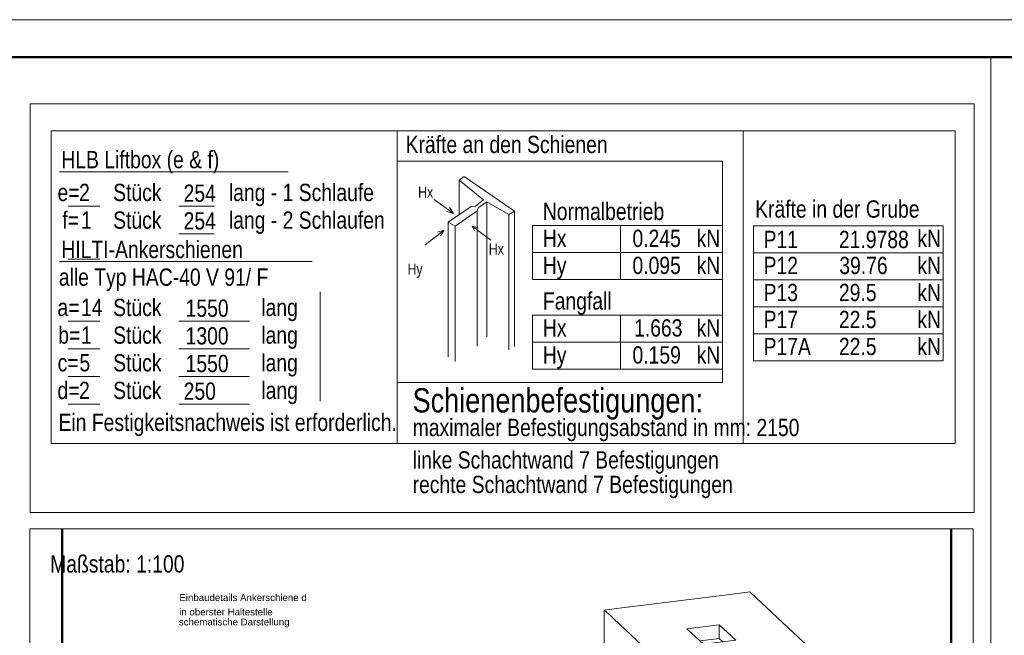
# Model space of a CAD drawing. Extents: x 294 to 994, y 7 to 427.
# Tile 29 of 33: x 665 to 807, y 338 to 427. Entities that reach past the tile are written whole.
import ezdxf

# ---------------------------------------------------------------- set-up
doc = ezdxf.new("R2010")
doc.units = 0
doc.linetypes.add('AUSGEZOGEN', pattern=[0])
doc.layers.get('0').update_dxf_attribs({"lineweight": 5})
doc.layers.add('_3d_View_', color=7, linetype='Continuous')
for name, color, linetype, lineweight in [('G-ANNO-TTLB', 7, 'Continuous', 13), ('iwb_Kopf', 7, 'Continuous', 35), ('iwb_Rahmen', 7, 'Continuous', 50)]:
    doc.layers.add(name, color=color, linetype=linetype, lineweight=lineweight)
doc.layers.add('X_Geometrie', color=3, linetype='Continuous', lineweight=50, true_color=0x00ff00, plot=False)
doc.styles.add('Arial', font='arial.ttf')
doc.styles.get("Standard").update_dxf_attribs({"font": 'arial.ttf'})

# ---------------------------------------------------------------- blocks, each defined once
blk = doc.blocks.new('Polygon-A05LE1RZBH', base_point=(670.8, 179.83))
at = {"color": 0, "linetype": 'ByBlock', "lineweight": -2, "ltscale": 0.5}
for p, q in [((670.8, 179.83), (670.8, 353.16)), ((799.3, 353.16), (799.3, 179.83))]:
    blk.add_line(p, q, dxfattribs=at)
blk = doc.blocks.new('Einzeiliger Text-A05LE1SZBH', base_point=(687.75, 342.73))
at = {"color": 0, "lineweight": -2, "insert": (687.75, 343.73), "char_height": 1, "attachment_point": 1}
blk.add_mtext('{\\fArial Unicode MS;Einbaudetails Ankerschiene d}', dxfattribs=at)
blk = doc.blocks.new('Einzeiliger Text-A05LE1T1BH', base_point=(687.68, 339.2))
at = {"color": 0, "lineweight": -2, "insert": (687.68, 340.2), "char_height": 1, "attachment_point": 1}
blk.add_mtext('{\\fArial Unicode MS;schematische Darstellung}', dxfattribs=at)
blk = doc.blocks.new('Einzeiliger Text-A05LE1T3BH', base_point=(687.73, 340.65))
at = {"color": 0, "lineweight": -2, "insert": (687.73, 341.65), "char_height": 1, "attachment_point": 1}
blk.add_mtext('{\\fArial Unicode MS;in oberster Haltestelle}', dxfattribs=at)
blk = doc.blocks.new('Blockreferenz-A05LE1TFBH', base_point=(749.17, 185.94))
at = {"color": 0, "linetype": 'ByBlock', "lineweight": -2, "ltscale": 0.13}
for p, q in [((767.72, 343.74), (751.68, 341.74)), ((770.22, 344.05), (767.72, 343.74)), ((771.13, 343.19), (770.22, 344.05)), ((777.97, 336.76), (771.13, 343.19)), ((751.68, 341.74), (749.17, 341.43)), ((749.17, 341.43), (750.09, 340.57)), ((750.09, 340.57), (749.17, 341.43)), ((749.17, 341.43), (749.17, 337.92)), ((750.09, 340.57), (750.59, 340.09)), ((750.59, 340.09), (750.09, 340.57)), ((750.59, 340.09), (756.25, 334.78)), ((756.25, 334.78), (750.59, 340.09)), ((761.11, 338.72), (765.78, 339.3)), ((765.78, 339.3), (761.11, 338.72)), ((763.5, 336.48), (761.11, 338.72)), ((765.78, 337.29), (765.78, 339.3)), ((765.78, 339.3), (768.16, 337.06)), ((768.16, 337.06), (765.78, 339.3)), ((749.17, 337.92), (749.17, 301.84)), ((763, 336.95), (765.78, 337.29)), ((765.78, 337.29), (766.28, 336.82)), ((768.16, 337.06), (763.5, 336.48)), ((776.38, 335.59), (778.89, 335.91)), ((778.89, 335.91), (776.38, 335.59)), ((778.89, 335.91), (777.97, 336.76)), ((778.89, 332.4), (778.89, 335.91)), ((756.25, 334.78), (756.93, 334.14)), ((756.93, 334.14), (756.25, 334.78)), ((765.36, 334.22), (774.38, 335.34)), ((774.38, 335.34), (765.36, 334.22)), ((774.38, 335.34), (774.93, 335.41)), ((774.93, 335.41), (774.38, 335.34)), ((774.93, 335.41), (775.83, 335.53)), ((775.83, 335.53), (774.93, 335.41)), ((775.83, 335.53), (776.38, 335.59)), ((776.38, 335.59), (775.83, 335.53)), ((756.93, 334.14), (757.84, 333.29)), ((757.84, 333.29), (756.93, 334.14)), ((757.84, 333.29), (760.34, 333.6)), ((760.34, 333.6), (757.84, 333.29)), ((757.84, 333.29), (757.84, 329.78)), ((757.84, 329.78), (757.84, 333.29)), ((760.34, 333.6), (765.36, 334.22)), ((765.36, 334.22), (760.34, 333.6)), ((778.89, 296.31), (778.89, 332.4)), ((757.84, 329.78), (757.84, 293.69)), ((757.84, 293.69), (757.84, 329.78)), ((765.36, 317.18), (774.38, 318.3)), ((773.46, 317.46), (773.46, 307.85)), ((774.38, 318.3), (774.38, 295.75)), ((774.38, 295.75), (774.38, 318.3)), ((765.36, 294.63), (765.36, 317.18)), ((762.82, 307.61), (763.72, 307.72)), ((762.82, 305.15), (762.82, 307.61)), ((763.45, 305.67), (763.45, 307.69)), ((763.72, 307.72), (763.72, 305.27)), ((763.72, 305.27), (763.72, 307.72)), ((773.46, 307.85), (773.46, 307.55)), ((773.46, 307.55), (773.46, 303.28)), ((762.82, 305.68), (762.83, 305.65)), ((762.83, 305.65), (762.82, 305.68)), ((762.83, 305.65), (762.82, 305.67)), ((762.82, 305.62), (762.85, 305.6)), ((762.83, 305.54), (762.82, 305.55)), ((762.83, 305.54), (762.82, 305.51)), ((762.82, 305.51), (762.83, 305.54)), ((763.45, 305.52), (762.82, 305.44)), ((762.82, 305.15), (763.72, 305.27)), ((763.72, 305.27), (762.82, 305.15)), ((762.83, 305.65), (762.85, 305.6)), ((762.85, 305.6), (762.83, 305.65)), ((762.83, 305.54), (762.85, 305.6)), ((762.85, 305.6), (762.83, 305.54)), ((763.45, 305.52), (763.45, 305.67)), ((763.72, 305.27), (763.45, 305.52)), ((773.46, 303.28), (773.46, 296.61)), ((749.17, 293.49), (749.17, 259.24)), ((778.89, 253.71), (778.89, 291.37)), ((757.84, 288.75), (757.84, 251.09)), ((757.84, 251.09), (757.84, 288.75)), ((765.36, 274.58), (774.38, 275.71)), ((773.46, 274.86), (773.46, 265.25)), ((774.38, 275.71), (774.38, 253.15)), ((774.38, 253.15), (774.38, 275.71)), ((765.36, 252.03), (765.36, 274.58)), ((762.82, 265.01), (763.72, 265.12)), ((762.82, 262.55), (762.82, 265.01)), ((763.45, 263.07), (763.45, 265.09)), ((763.72, 265.12), (763.72, 262.67)), ((763.72, 262.67), (763.72, 265.12)), ((773.46, 265.25), (773.46, 264.95)), ((773.46, 264.95), (773.46, 260.68)), ((762.82, 263.08), (762.83, 263.05)), ((762.83, 263.05), (762.82, 263.08)), ((762.83, 263.05), (762.82, 263.07)), ((762.82, 263.02), (762.85, 263)), ((762.83, 262.94), (762.82, 262.95)), ((762.83, 262.94), (762.82, 262.91)), ((762.82, 262.91), (762.83, 262.94)), ((763.45, 262.92), (762.82, 262.85)), ((762.82, 262.55), (763.72, 262.67)), ((763.72, 262.67), (762.82, 262.55)), ((762.83, 263.05), (762.85, 263)), ((762.85, 263), (762.83, 263.05)), ((762.83, 262.94), (762.85, 263)), ((762.85, 263), (762.83, 262.94)), ((763.45, 262.92), (763.45, 263.07)), ((763.72, 262.67), (763.45, 262.92)), ((773.46, 260.68), (773.46, 254.01)), ((773.42, 255.69), (773.46, 255.64)), ((749.17, 250.9), (749.17, 211.12)), ((778.89, 205.6), (778.89, 248.77)), ((757.84, 246.15), (757.84, 202.98)), ((757.84, 202.98), (757.84, 246.15)), ((765.36, 226.47), (774.38, 227.59)), ((765.36, 203.92), (765.36, 226.47)), ((773.46, 226.75), (773.46, 217.14)), ((774.38, 227.59), (774.38, 205.04)), ((774.38, 205.04), (774.38, 227.59)), ((762.82, 216.9), (763.72, 217.01)), ((762.82, 214.44), (762.82, 216.9)), ((763.45, 214.96), (763.45, 216.98)), ((763.72, 217.01), (763.72, 214.55)), ((763.72, 214.55), (763.72, 217.01)), ((773.46, 217.14), (773.46, 216.84)), ((773.46, 216.84), (773.46, 212.56)), ((762.82, 214.96), (762.83, 214.94)), ((762.83, 214.94), (762.82, 214.96)), ((762.83, 214.94), (762.82, 214.96)), ((762.82, 214.91), (762.85, 214.89)), ((762.83, 214.94), (762.85, 214.89)), ((762.85, 214.89), (762.83, 214.94)), ((763.45, 214.81), (763.45, 214.96)), ((762.83, 214.83), (762.82, 214.84)), ((762.83, 214.83), (762.82, 214.8)), ((762.82, 214.8), (762.83, 214.83)), ((762.82, 214.44), (763.72, 214.55)), ((763.72, 214.55), (762.82, 214.44)), ((762.85, 214.89), (762.83, 214.83)), ((762.83, 214.83), (762.85, 214.89)), ((763.72, 214.55), (763.45, 214.81)), ((773.46, 212.56), (773.46, 205.9)), ((773.42, 207.57), (773.46, 207.53)), ((749.17, 202.78), (749.17, 197.59)), ((778.89, 192.07), (778.89, 200.65)), ((757.84, 198.03), (757.84, 189.45)), ((757.84, 189.45), (757.84, 198.03)), ((749.17, 197.59), (749.17, 194.08)), ((749.17, 194.08), (750.09, 193.23)), ((750.09, 193.23), (750.59, 192.75)), ((750.59, 192.75), (756.25, 187.44)), ((778.89, 188.56), (778.89, 192.07)), ((757.84, 189.45), (757.84, 185.94)), ((757.84, 185.94), (757.84, 189.45)), ((765.36, 186.88), (774.38, 188)), ((774.38, 188), (774.93, 188.07)), ((774.93, 188.07), (775.83, 188.18)), ((775.83, 188.18), (776.38, 188.25)), ((776.38, 188.25), (778.89, 188.56)), ((756.25, 187.44), (757.84, 185.94)), ((760.34, 186.25), (765.36, 186.88)), ((757.84, 185.94), (760.34, 186.25))]:
    blk.add_line(p, q, dxfattribs=at)
blk = doc.blocks.new('3D-Ansicht-Rahmen-A05LE1UVBH', base_point=(666.15, 179.83))
at = {"color": 0, "linetype": 'ByBlock', "lineweight": -2, "ltscale": 0.13}
for p, q in [((666.15, 179.83), (666.15, 353.16)), ((666.15, 353.16), (802.49, 353.16)), ((802.49, 353.16), (802.49, 179.83)), ((802.49, 179.83), (666.15, 179.83))]:
    blk.add_line(p, q, dxfattribs=at)
blk = doc.blocks.new('Einzeiliger Text-A05LE257BH', base_point=(794.42, 378.29))
at = {"color": 0, "lineweight": -2, "insert": (794.42, 380.79), "char_height": 2.5, "attachment_point": 1}
blk.add_mtext('{\\W0.8;\\fArial;kN}', dxfattribs=at)
blk = doc.blocks.new('Einzeiliger Text-A05LE259BH', base_point=(670.69, 392.32))
at = {"color": 0, "lineweight": -2, "insert": (670.69, 394.82), "char_height": 2.5, "attachment_point": 1}
blk.add_mtext('{\\W0.8;\\fArial;HILTI-Ankerschienen}', dxfattribs=at)
blk = doc.blocks.new('Einzeiliger Text-A05LE25BBH', base_point=(670.33, 388.32))
at = {"color": 0, "lineweight": -2, "insert": (670.33, 390.82), "char_height": 2.5, "attachment_point": 1}
blk.add_mtext('{\\W0.8;\\fArial;alle Typ HAC-40 V 91/ F}', dxfattribs=at)
blk = doc.blocks.new('Einzeiliger Text-A05LE25DBH', base_point=(678.18, 375.94))
at = {"color": 0, "lineweight": -2, "insert": (678.18, 378.44), "char_height": 2.5, "attachment_point": 1}
blk.add_mtext('{\\W0.8;\\fArial;Stück}', dxfattribs=at)
blk = doc.blocks.new('Einzeiliger Text-A05LE25FBH', base_point=(699.6, 371.94))
at = {"color": 0, "lineweight": -2, "insert": (699.6, 374.44), "char_height": 2.5, "attachment_point": 1}
blk.add_mtext('{\\W0.8;\\fArial;lang}', dxfattribs=at)
blk = doc.blocks.new('Einzeiliger Text-A05LE25HBH', base_point=(699.59, 375.94))
at = {"color": 0, "lineweight": -2, "insert": (699.59, 378.44), "char_height": 2.5, "attachment_point": 1}
blk.add_mtext('{\\W0.8;\\fArial;lang}', dxfattribs=at)
blk = doc.blocks.new('Einzeiliger Text-A05LE25JBH', base_point=(732.47, 392.83))
at = {"color": 0, "lineweight": -2, "insert": (732.47, 394.43), "char_height": 1.6, "attachment_point": 1}
blk.add_mtext('{\\W0.8;\\fArial;Hx}', dxfattribs=at)
blk = doc.blocks.new('Einzeiliger Text-A05LE25LBH', base_point=(720.72, 389.94))
at = {"color": 0, "lineweight": -2, "insert": (720.72, 391.54), "char_height": 1.6, "attachment_point": 1}
blk.add_mtext('{\\W0.8;\\fArial;Hy}', dxfattribs=at)
blk = doc.blocks.new('Einzeiliger Text-A05LE25NBH', base_point=(740.29, 390.02))
at = {"color": 0, "lineweight": -2, "insert": (740.29, 392.52), "char_height": 2.5, "attachment_point": 1}
blk.add_mtext('{\\W0.8;\\fArial;Hy}', dxfattribs=at)
blk = doc.blocks.new('Einzeiliger Text-A05LE25PBH', base_point=(740.29, 393.93))
at = {"color": 0, "lineweight": -2, "insert": (740.29, 396.43), "char_height": 2.5, "attachment_point": 1}
blk.add_mtext('{\\W0.8;\\fArial;Hx}', dxfattribs=at)
blk = doc.blocks.new('Polylinie-A05LE25RBH', base_point=(728.21, 399.79))
at = {"color": 0, "lineweight": -2}
for p, q in [((728.21, 403.58), (728.91, 404.1)), ((731.7, 400.73), (728.21, 403.58)), ((730.55, 399.85), (731.7, 400.73)), ((729.9, 399.79), (730.55, 399.85))]:
    blk.add_line(p, q, dxfattribs=at)
blk = doc.blocks.new('Einzeiliger Text-A05LE25TBH', base_point=(753.24, 390.02))
at = {"color": 0, "lineweight": -2, "insert": (753.24, 392.52), "char_height": 2.5, "attachment_point": 1}
blk.add_mtext('{\\W0.8;\\fArial;0.095}', dxfattribs=at)
blk = doc.blocks.new('Einzeiliger Text-A05LE25VBH', base_point=(772.19, 382.2))
at = {"color": 0, "lineweight": -2, "insert": (772.19, 384.7), "char_height": 2.5, "attachment_point": 1}
blk.add_mtext('{\\W0.8;\\fArial;P17}', dxfattribs=at)
blk = doc.blocks.new('Einzeiliger Text-A05LE25XBH', base_point=(770.97, 398.17))
at = {"color": 0, "lineweight": -2, "insert": (770.97, 400.67), "char_height": 2.5, "attachment_point": 1}
blk.add_mtext('{\\W0.8;\\fArial;Kräfte in der Grube}', dxfattribs=at)
blk = doc.blocks.new('Einzeiliger Text-A05LE25ZBH', base_point=(753.47, 380.98))
at = {"color": 0, "lineweight": -2, "insert": (753.47, 383.48), "char_height": 2.5, "attachment_point": 1}
blk.add_mtext('{\\W0.8;\\fArial;1.663}', dxfattribs=at)
blk = doc.blocks.new('Einzeiliger Text-A05LE261BH', base_point=(772.19, 386.1))
at = {"color": 0, "lineweight": -2, "insert": (772.19, 388.6), "char_height": 2.5, "attachment_point": 1}
blk.add_mtext('{\\W0.8;\\fArial;P13}', dxfattribs=at)
blk = doc.blocks.new('Einzeiliger Text-A05LE263BH', base_point=(762.51, 380.98))
at = {"color": 0, "lineweight": -2, "insert": (762.51, 383.48), "char_height": 2.5, "attachment_point": 1}
blk.add_mtext('{\\W0.8;\\fArial;kN}', dxfattribs=at)
blk = doc.blocks.new('Einzeiliger Text-A05LE265BH', base_point=(794.42, 386.1))
at = {"color": 0, "lineweight": -2, "insert": (794.42, 388.6), "char_height": 2.5, "attachment_point": 1}
blk.add_mtext('{\\W0.8;\\fArial;kN}', dxfattribs=at)
blk = doc.blocks.new('Einzeiliger Text-A05LE267BH', base_point=(673.53, 379.94))
at = {"color": 0, "lineweight": -2, "insert": (673.53, 382.44), "char_height": 2.5, "attachment_point": 1}
blk.add_mtext('{\\W0.8;\\fArial;1}', dxfattribs=at)
blk = doc.blocks.new('Einzeiliger Text-A05LE269BH', base_point=(762.51, 393.93))
at = {"color": 0, "lineweight": -2, "insert": (762.51, 396.43), "char_height": 2.5, "attachment_point": 1}
blk.add_mtext('{\\W0.8;\\fArial;kN}', dxfattribs=at)
blk = doc.blocks.new('Einzeiliger Text-A05LE26BBH', base_point=(794.42, 390.01))
at = {"color": 0, "lineweight": -2, "insert": (794.42, 392.51), "char_height": 2.5, "attachment_point": 1}
blk.add_mtext('{\\W0.8;\\fArial;kN}', dxfattribs=at)
blk = doc.blocks.new('Einzeiliger Text-A05LE26DBH', base_point=(678.18, 379.94))
at = {"color": 0, "lineweight": -2, "insert": (678.18, 382.44), "char_height": 2.5, "attachment_point": 1}
blk.add_mtext('{\\W0.8;\\fArial;Stück}', dxfattribs=at)
blk = doc.blocks.new('Einzeiliger Text-A05LE26FBH', base_point=(783.08, 393.77))
at = {"color": 0, "lineweight": -2, "insert": (783.08, 396.27), "char_height": 2.5, "attachment_point": 1}
blk.add_mtext('{\\W0.8;\\fArial;21.9788}', dxfattribs=at)
blk = doc.blocks.new('Einzeiliger Text-A05LE26HBH', base_point=(722.25, 401.05))
at = {"color": 0, "lineweight": -2, "insert": (722.25, 402.65), "char_height": 1.6, "attachment_point": 1}
blk.add_mtext('{\\W0.8;\\fArial;Hx}', dxfattribs=at)
blk = doc.blocks.new('Einzeiliger Text-A05LE26JBH', base_point=(740.29, 384.88))
at = {"color": 0, "lineweight": -2, "insert": (740.29, 387.38), "char_height": 2.5, "attachment_point": 1}
blk.add_mtext('{\\W0.8;\\fArial;Fangfall}', dxfattribs=at)
blk = doc.blocks.new('Einzeiliger Text-A05LE26LBH', base_point=(762.51, 377.07))
at = {"color": 0, "lineweight": -2, "insert": (762.51, 379.57), "char_height": 2.5, "attachment_point": 1}
blk.add_mtext('{\\W0.8;\\fArial;kN}', dxfattribs=at)
blk = doc.blocks.new('Einzeiliger Text-A05LE26NBH', base_point=(699.59, 379.94))
at = {"color": 0, "lineweight": -2, "insert": (699.59, 382.44), "char_height": 2.5, "attachment_point": 1}
blk.add_mtext('{\\W0.8;\\fArial;lang}', dxfattribs=at)
blk = doc.blocks.new('Einzeiliger Text-A05LE26PBH', base_point=(783.08, 386.1))
at = {"color": 0, "lineweight": -2, "insert": (783.08, 388.6), "char_height": 2.5, "attachment_point": 1}
blk.add_mtext('{\\W0.8;\\fArial;29.5}', dxfattribs=at)
blk = doc.blocks.new('Einzeiliger Text-A05LE26RBH', base_point=(673.25, 371.94))
at = {"color": 0, "lineweight": -2, "insert": (673.25, 374.44), "char_height": 2.5, "attachment_point": 1}
blk.add_mtext('{\\W0.8;\\fArial;2}', dxfattribs=at)
blk = doc.blocks.new('Einzeiliger Text-A05LE26TBH', base_point=(670.28, 367.32))
at = {"color": 0, "lineweight": -2, "insert": (670.28, 369.82), "char_height": 2.5, "attachment_point": 1}
blk.add_mtext('{\\W0.8;\\fArial;Ein Festigkeitsnachweis ist erforderlich.}', dxfattribs=at)
blk = doc.blocks.new('Einzeiliger Text-A05LE26VBH', base_point=(688.37, 371.83))
at = {"color": 0, "lineweight": -2, "insert": (688.37, 374.33), "char_height": 2.5, "attachment_point": 1}
blk.add_mtext('{\\W0.8;\\fArial;250}', dxfattribs=at)
blk = doc.blocks.new('Einzeiliger Text-A05LE26XBH', base_point=(783.08, 382.2))
at = {"color": 0, "lineweight": -2, "insert": (783.08, 384.7), "char_height": 2.5, "attachment_point": 1}
blk.add_mtext('{\\W0.8;\\fArial;22.5}', dxfattribs=at)
blk = doc.blocks.new('Einzeiliger Text-A05LE26ZBH', base_point=(772.19, 378.29))
at = {"color": 0, "lineweight": -2, "insert": (772.19, 380.79), "char_height": 2.5, "attachment_point": 1}
blk.add_mtext('{\\W0.8;\\fArial;P17A}', dxfattribs=at)
blk = doc.blocks.new('Einzeiliger Text-A05LE271BH', base_point=(772.19, 393.77))
at = {"color": 0, "lineweight": -2, "insert": (772.19, 396.27), "char_height": 2.5, "attachment_point": 1}
blk.add_mtext('{\\W0.8;\\fArial;P11}', dxfattribs=at)
blk = doc.blocks.new('Einzeiliger Text-A05LE273BH', base_point=(670.15, 375.94))
at = {"color": 0, "lineweight": -2, "insert": (670.15, 378.44), "char_height": 2.5, "attachment_point": 1}
blk.add_mtext('{\\W0.8;\\fArial;c=}', dxfattribs=at)
blk = doc.blocks.new('Einzeiliger Text-A05LE275BH', base_point=(783.08, 378.29))
at = {"color": 0, "lineweight": -2, "insert": (783.08, 380.79), "char_height": 2.5, "attachment_point": 1}
blk.add_mtext('{\\W0.8;\\fArial;22.5}', dxfattribs=at)
blk = doc.blocks.new('Einzeiliger Text-A05LE277BH', base_point=(688.65, 383.83))
at = {"color": 0, "lineweight": -2, "insert": (688.65, 386.33), "char_height": 2.5, "attachment_point": 1}
blk.add_mtext('{\\W0.8;\\fArial;1550}', dxfattribs=at)
blk = doc.blocks.new('Einzeiliger Text-A05LE279BH', base_point=(688.65, 375.83))
at = {"color": 0, "lineweight": -2, "insert": (688.65, 378.33), "char_height": 2.5, "attachment_point": 1}
blk.add_mtext('{\\W0.8;\\fArial;1550}', dxfattribs=at)
blk = doc.blocks.new('Einzeiliger Text-A05LE27BBH', base_point=(670.13, 383.94))
at = {"color": 0, "lineweight": -2, "insert": (670.13, 386.44), "char_height": 2.5, "attachment_point": 1}
blk.add_mtext('{\\W0.8;\\fArial;a=}', dxfattribs=at)
blk = doc.blocks.new('Einzeiliger Text-A05LE27DBH', base_point=(720.45, 407.51))
at = {"color": 0, "lineweight": -2, "insert": (720.45, 410.01), "char_height": 2.5, "attachment_point": 1}
blk.add_mtext('{\\W0.8;\\fArial;Kräfte an den Schienen}', dxfattribs=at)
blk = doc.blocks.new('Einzeiliger Text-A05LE27FBH', base_point=(673.3, 375.94))
at = {"color": 0, "lineweight": -2, "insert": (673.3, 378.44), "char_height": 2.5, "attachment_point": 1}
blk.add_mtext('{\\W0.8;\\fArial;5}', dxfattribs=at)
blk = doc.blocks.new('Einzeiliger Text-A05LE27HBH', base_point=(673.53, 383.94))
at = {"color": 0, "lineweight": -2, "insert": (673.53, 386.44), "char_height": 2.5, "attachment_point": 1}
blk.add_mtext('{\\W0.8;\\fArial;14}', dxfattribs=at)
blk = doc.blocks.new('Einzeiliger Text-A05LE27JBH', base_point=(699.59, 383.94))
at = {"color": 0, "lineweight": -2, "insert": (699.59, 386.44), "char_height": 2.5, "attachment_point": 1}
blk.add_mtext('{\\W0.8;\\fArial;lang}', dxfattribs=at)
blk = doc.blocks.new('Einzeiliger Text-A05LE27LBH', base_point=(670.24, 379.94))
at = {"color": 0, "lineweight": -2, "insert": (670.24, 382.44), "char_height": 2.5, "attachment_point": 1}
blk.add_mtext('{\\W0.8;\\fArial;b=}', dxfattribs=at)
blk = doc.blocks.new('Einzeiliger Text-A05LE27NBH', base_point=(794.42, 393.92))
at = {"color": 0, "lineweight": -2, "insert": (794.42, 396.42), "char_height": 2.5, "attachment_point": 1}
blk.add_mtext('{\\W0.8;\\fArial;kN}', dxfattribs=at)
blk = doc.blocks.new('Einzeiliger Text-A05LE27PBH', base_point=(678.18, 383.94))
at = {"color": 0, "lineweight": -2, "insert": (678.18, 386.44), "char_height": 2.5, "attachment_point": 1}
blk.add_mtext('{\\W0.8;\\fArial;Stück}', dxfattribs=at)
blk = doc.blocks.new('Einzeiliger Text-A05LE27RBH', base_point=(753.24, 377.07))
at = {"color": 0, "lineweight": -2, "insert": (753.24, 379.57), "char_height": 2.5, "attachment_point": 1}
blk.add_mtext('{\\W0.8;\\fArial;0.159}', dxfattribs=at)
blk = doc.blocks.new('Einzeiliger Text-A05LE27TBH', base_point=(670.69, 405.32))
at = {"color": 0, "lineweight": -2, "insert": (670.69, 407.82), "char_height": 2.5, "attachment_point": 1}
blk.add_mtext('{\\W0.8;\\fArial;HLB Liftbox (e & f)}', dxfattribs=at)
blk = doc.blocks.new('Einzeiliger Text-A05LE27VBH', base_point=(740.28, 397.83))
at = {"color": 0, "lineweight": -2, "insert": (740.28, 400.33), "char_height": 2.5, "attachment_point": 1}
blk.add_mtext('{\\W0.8;\\fArial;Normalbetrieb}', dxfattribs=at)
blk = doc.blocks.new('Einzeiliger Text-A05LE27XBH', base_point=(772.19, 390.01))
at = {"color": 0, "lineweight": -2, "insert": (772.19, 392.51), "char_height": 2.5, "attachment_point": 1}
blk.add_mtext('{\\W0.8;\\fArial;P12}', dxfattribs=at)
blk = doc.blocks.new('Einzeiliger Text-A05LE27ZBH', base_point=(794.42, 382.2))
at = {"color": 0, "lineweight": -2, "insert": (794.42, 384.7), "char_height": 2.5, "attachment_point": 1}
blk.add_mtext('{\\W0.8;\\fArial;kN}', dxfattribs=at)
blk = doc.blocks.new('Einzeiliger Text-A05LE281BH', base_point=(670.13, 371.94))
at = {"color": 0, "lineweight": -2, "insert": (670.13, 374.44), "char_height": 2.5, "attachment_point": 1}
blk.add_mtext('{\\W0.8;\\fArial;d=}', dxfattribs=at)
blk = doc.blocks.new('Einzeiliger Text-A05LE283BH', base_point=(762.51, 390.02))
at = {"color": 0, "lineweight": -2, "insert": (762.51, 392.52), "char_height": 2.5, "attachment_point": 1}
blk.add_mtext('{\\W0.8;\\fArial;kN}', dxfattribs=at)
blk = doc.blocks.new('Einzeiliger Text-A05LE285BH', base_point=(740.29, 380.98))
at = {"color": 0, "lineweight": -2, "insert": (740.29, 383.48), "char_height": 2.5, "attachment_point": 1}
blk.add_mtext('{\\W0.8;\\fArial;Hx}', dxfattribs=at)
blk = doc.blocks.new('Einzeiliger Text-A05LE287BH', base_point=(753.24, 393.93))
at = {"color": 0, "lineweight": -2, "insert": (753.24, 396.43), "char_height": 2.5, "attachment_point": 1}
blk.add_mtext('{\\W0.8;\\fArial;0.245}', dxfattribs=at)
blk = doc.blocks.new('Einzeiliger Text-A05LE289BH', base_point=(688.65, 379.83))
at = {"color": 0, "lineweight": -2, "insert": (688.65, 382.33), "char_height": 2.5, "attachment_point": 1}
blk.add_mtext('{\\W0.8;\\fArial;1300}', dxfattribs=at)
blk = doc.blocks.new('Einzeiliger Text-A05LE28BBH', base_point=(678.18, 371.94))
at = {"color": 0, "lineweight": -2, "insert": (678.18, 374.44), "char_height": 2.5, "attachment_point": 1}
blk.add_mtext('{\\W0.8;\\fArial;Stück}', dxfattribs=at)
blk = doc.blocks.new('Einzeiliger Text-A05LE28DBH', base_point=(783.13, 390.01))
at = {"color": 0, "lineweight": -2, "insert": (783.13, 392.51), "char_height": 2.5, "attachment_point": 1}
blk.add_mtext('{\\W0.8;\\fArial;39.76}', dxfattribs=at)
blk = doc.blocks.new('Einzeiliger Text-A05LE28FBH', base_point=(740.29, 377.07))
at = {"color": 0, "lineweight": -2, "insert": (740.29, 379.57), "char_height": 2.5, "attachment_point": 1}
blk.add_mtext('{\\W0.8;\\fArial;Hy}', dxfattribs=at)
blk = doc.blocks.new('Blockreferenz-A05LE28HBH', base_point=(721.46, 370))
at = {"color": 0, "lineweight": -2, "insert": (721.46, 373.5), "char_height": 3.5, "attachment_point": 1}
blk.add_mtext('{\\W0.8;\\fArial;Schienenbefestigungen: }', dxfattribs=at)
blk = doc.blocks.new('Einzeiliger Text-A05LE28JBH', base_point=(721.47, 366.58))
at = {"color": 0, "lineweight": -2, "insert": (721.47, 369.08), "char_height": 2.5, "attachment_point": 1}
blk.add_mtext('{\\W0.8;\\fArial;maximaler Befestigungsabstand in mm: 2150}', dxfattribs=at)
blk = doc.blocks.new('Einzeiliger Text-A05LE28LBH', base_point=(721.46, 358.34))
at = {"color": 0, "lineweight": -2, "insert": (721.46, 360.84), "char_height": 2.5, "attachment_point": 1}
blk.add_mtext('{\\W0.8;\\fArial;rechte Schachtwand 7 Befestigungen}', dxfattribs=at)
blk = doc.blocks.new('Einzeiliger Text-A05LE28NBH', base_point=(721.46, 361.89))
at = {"color": 0, "lineweight": -2, "insert": (721.46, 364.39), "char_height": 2.5, "attachment_point": 1}
blk.add_mtext('{\\W0.8;\\fArial;linke Schachtwand 7 Befestigungen}', dxfattribs=at)
blk = doc.blocks.new('Einzeiliger Text-A05LE28PBH', base_point=(673.53, 396.57))
at = {"color": 0, "lineweight": -2, "insert": (673.53, 399.07), "char_height": 2.5, "attachment_point": 1}
blk.add_mtext('{\\W0.8;\\fArial;1}', dxfattribs=at)
blk = doc.blocks.new('Einzeiliger Text-A05LE28RBH', base_point=(678.18, 396.57))
at = {"color": 0, "lineweight": -2, "insert": (678.18, 399.07), "char_height": 2.5, "attachment_point": 1}
blk.add_mtext('{\\W0.8;\\fArial;Stück}', dxfattribs=at)
blk = doc.blocks.new('Einzeiliger Text-A05LE28TBH', base_point=(694.91, 396.57))
at = {"color": 0, "lineweight": -2, "insert": (694.91, 399.07), "char_height": 2.5, "attachment_point": 1}
blk.add_mtext('{\\W0.8;\\fArial;lang - 2 Schlaufen}', dxfattribs=at)
blk = doc.blocks.new('Einzeiliger Text-A05LE28VBH', base_point=(688.36, 400.46))
at = {"color": 0, "lineweight": -2, "insert": (688.36, 402.96), "char_height": 2.5, "attachment_point": 1}
blk.add_mtext('{\\W0.8;\\fArial;254}', dxfattribs=at)
blk = doc.blocks.new('Einzeiliger Text-A05LE28XBH', base_point=(670.14, 400.57))
at = {"color": 0, "lineweight": -2, "insert": (670.14, 403.07), "char_height": 2.5, "attachment_point": 1}
blk.add_mtext('{\\W0.8;\\fArial;e=}', dxfattribs=at)
blk = doc.blocks.new('Einzeiliger Text-A05LE28ZBH', base_point=(673.25, 400.57))
at = {"color": 0, "lineweight": -2, "insert": (673.25, 403.07), "char_height": 2.5, "attachment_point": 1}
blk.add_mtext('{\\W0.8;\\fArial;2}', dxfattribs=at)
blk = doc.blocks.new('Einzeiliger Text-A05LE291BH', base_point=(694.91, 400.57))
at = {"color": 0, "lineweight": -2, "insert": (694.91, 403.07), "char_height": 2.5, "attachment_point": 1}
blk.add_mtext('{\\W0.8;\\fArial;lang - 1 Schlaufe}', dxfattribs=at)
blk = doc.blocks.new('Einzeiliger Text-A05LE293BH', base_point=(670.83, 396.57))
at = {"color": 0, "lineweight": -2, "insert": (670.83, 399.07), "char_height": 2.5, "attachment_point": 1}
blk.add_mtext('{\\W0.8;\\fArial;f=}', dxfattribs=at)
blk = doc.blocks.new('Einzeiliger Text-A05LE295BH', base_point=(678.18, 400.57))
at = {"color": 0, "lineweight": -2, "insert": (678.18, 403.07), "char_height": 2.5, "attachment_point": 1}
blk.add_mtext('{\\W0.8;\\fArial;Stück}', dxfattribs=at)
blk = doc.blocks.new('Einzeiliger Text-A05LE297BH', base_point=(688.36, 396.46))
at = {"color": 0, "lineweight": -2, "insert": (688.36, 398.96), "char_height": 2.5, "attachment_point": 1}
blk.add_mtext('{\\W0.8;\\fArial;254}', dxfattribs=at)
blk = doc.blocks.new('3D-Ansicht-Rahmen-A05LE299BH', base_point=(666.17, 355.51))
at = {"color": 0, "linetype": 'ByBlock', "lineweight": -2, "ltscale": 0.13}
for p, q in [((666.17, 355.51), (666.17, 414.61)), ((666.17, 414.61), (802.62, 414.61)), ((802.62, 414.61), (802.62, 355.51)), ((802.62, 355.51), (666.17, 355.51))]:
    blk.add_line(p, q, dxfattribs=at)

msp = doc.modelspace()

# ---------------------------------------------------------------- linework, layer by layer
at = {"ltscale": 0.13}
for p, q in [((669.24, 410.72), (799.9, 410.72)), ((669.24, 365.49), (669.24, 410.72)), ((719.24, 365.49), (719.24, 410.72)), ((769.24, 365.49), (769.24, 410.72)), ((799.9, 365.49), (799.9, 410.72)), ((670.41, 404.82), (703.47, 404.82)), ((676.27, 399.82), (671.66, 399.82)), ((692.78, 399.82), (687.69, 399.82)), ((692.78, 395.82), (687.69, 395.82)), ((798.15, 397.01), (798.15, 377.48)), ((670.41, 391.82), (706.95, 391.82)), ((676.27, 392.19), (671.66, 392.19)), ((708.11, 371.62), (708.11, 387.46)), ((676.27, 383.19), (671.66, 383.19)), ((697.87, 383.19), (687.69, 383.19)), ((676.27, 379.19), (671.66, 379.19)), ((697.87, 379.19), (687.69, 379.19)), ((676.27, 375.19), (671.66, 375.19)), ((697.87, 375.19), (687.69, 375.19)), ((676.27, 371.19), (671.66, 371.19)), ((697.87, 371.19), (687.69, 371.19)), ((799.9, 365.49), (669.24, 365.49))]:
    msp.add_line(p, q, dxfattribs=at)
at = {"linetype": 'Continuous', "ltscale": 0.13}
for p, q in [((719.24, 406.34), (719.24, 374.34)), ((766.24, 406.34), (719.24, 406.34)), ((766.24, 374.34), (766.24, 406.34)), ((728.21, 403.58), (728.21, 398.64)), ((736.18, 399.09), (728.91, 404.1)), ((727.39, 398.79), (724.56, 400.79)), ((732.17, 400.48), (730.93, 399.61)), ((732.17, 400.48), (732.17, 380.93)), ((735.35, 398.61), (732.17, 400.48)), ((727.39, 398.79), (726.43, 399.05)), ((726.6, 397.54), (729.9, 399.79)), ((727.39, 398.79), (726.81, 399.63)), ((730.77, 399.14), (727.6, 396.92)), ((730.93, 399.61), (730.77, 399.14)), ((730.77, 399.14), (730.77, 379.6)), ((736.18, 399.09), (735.35, 398.61)), ((735.35, 398.61), (735.35, 379.06)), ((736.18, 399.09), (736.18, 379.55)), ((727.6, 396.92), (726.6, 397.54)), ((726.6, 397.54), (726.6, 378)), ((726.02, 396.38), (723.28, 394.25)), ((726.02, 396.38), (725.05, 396.07)), ((726.02, 396.38), (725.49, 395.53)), ((727.6, 396.92), (727.6, 377.38)), ((730.07, 396.96), (730.94, 396.7)), ((730.07, 396.96), (730.46, 396.25)), ((730.07, 396.96), (732.75, 394.9)), ((738.8, 397.02), (738.8, 389.21)), ((766.24, 397.02), (738.8, 397.02)), ((751.5, 397.02), (751.5, 389.21)), ((798.15, 397.01), (770.71, 397.01)), ((770.71, 397.01), (770.71, 377.48)), ((766.24, 393.12), (738.8, 393.12)), ((798.15, 393.1), (770.71, 393.1)), ((766.24, 389.21), (738.8, 389.21)), ((798.15, 389.2), (770.71, 389.2)), ((798.15, 385.29), (770.71, 385.29)), ((766.24, 384.07), (738.8, 384.07)), ((738.8, 384.07), (738.8, 376.26)), ((751.5, 384.07), (751.5, 376.26)), ((766.24, 380.16), (738.8, 380.16)), ((798.15, 381.38), (770.71, 381.38)), ((798.15, 381.38), (770.71, 381.38)), ((798.15, 377.48), (770.71, 377.48)), ((766.24, 376.26), (738.8, 376.26)), ((719.24, 374.34), (766.24, 374.34))]:
    msp.add_line(p, q, dxfattribs=at)
at = {"layer": 'G-ANNO-TTLB', "ltscale": 0.13}
msp.add_line((805.04, 421.38), (805.04, 11.8), dxfattribs=at)
at = {"layer": 'iwb_Rahmen', "color": 8, "lineweight": 18, "ltscale": 0.18, "true_color": 0x808080}
msp.add_line((294.07, 426.8), (994.07, 426.8), dxfattribs=at)
at = {"layer": 'iwb_Rahmen', "ltscale": 0.5}
msp.add_line((989.07, 421.38), (304.07, 421.38), dxfattribs=at)

# ---------------------------------------------------------------- block references
at = {"linetype": 'Continuous', "ltscale": 0.13}
for name, p in [('Einzeiliger Text-A05LE27DBH', (720.45, 407.51)), ('Polylinie-A05LE25RBH', (728.21, 399.79)), ('Einzeiliger Text-A05LE26HBH', (722.25, 401.05)), ('Einzeiliger Text-A05LE27VBH', (740.28, 397.83)), ('Einzeiliger Text-A05LE25XBH', (770.97, 398.17)), ('Einzeiliger Text-A05LE25PBH', (740.29, 393.93)), ('Einzeiliger Text-A05LE287BH', (753.24, 393.93)), ('Einzeiliger Text-A05LE269BH', (762.51, 393.93)), ('Einzeiliger Text-A05LE271BH', (772.19, 393.77)), ('Einzeiliger Text-A05LE26FBH', (783.08, 393.77)), ('Einzeiliger Text-A05LE27NBH', (794.42, 393.92)), ('Einzeiliger Text-A05LE25JBH', (732.47, 392.83)), ('Einzeiliger Text-A05LE25LBH', (720.72, 389.94)), ('Einzeiliger Text-A05LE25NBH', (740.29, 390.02)), ('Einzeiliger Text-A05LE25TBH', (753.24, 390.02)), ('Einzeiliger Text-A05LE283BH', (762.51, 390.02)), ('Einzeiliger Text-A05LE27XBH', (772.19, 390.01)), ('Einzeiliger Text-A05LE28DBH', (783.13, 390.01)), ('Einzeiliger Text-A05LE26BBH', (794.42, 390.01)), ('Einzeiliger Text-A05LE261BH', (772.19, 386.1)), ('Einzeiliger Text-A05LE26PBH', (783.08, 386.1)), ('Einzeiliger Text-A05LE265BH', (794.42, 386.1)), ('Einzeiliger Text-A05LE26JBH', (740.29, 384.88)), ('Einzeiliger Text-A05LE25VBH', (772.19, 382.2)), ('Einzeiliger Text-A05LE26XBH', (783.08, 382.2)), ('Einzeiliger Text-A05LE27ZBH', (794.42, 382.2)), ('Einzeiliger Text-A05LE285BH', (740.29, 380.98)), ('Einzeiliger Text-A05LE25ZBH', (753.47, 380.98)), ('Einzeiliger Text-A05LE263BH', (762.51, 380.98)), ('Einzeiliger Text-A05LE26ZBH', (772.19, 378.29)), ('Einzeiliger Text-A05LE275BH', (783.08, 378.29)), ('Einzeiliger Text-A05LE257BH', (794.42, 378.29)), ('Einzeiliger Text-A05LE28FBH', (740.29, 377.07)), ('Einzeiliger Text-A05LE27RBH', (753.24, 377.07)), ('Einzeiliger Text-A05LE26LBH', (762.51, 377.07))]:
    msp.add_blockref(name, p, dxfattribs=at)
at = {"ltscale": 0.13}
for name, p in [('Einzeiliger Text-A05LE27TBH', (670.69, 405.32)), ('Einzeiliger Text-A05LE28ZBH', (673.25, 400.57)), ('Einzeiliger Text-A05LE295BH', (678.18, 400.57)), ('Einzeiliger Text-A05LE28VBH', (688.36, 400.46)), ('Einzeiliger Text-A05LE291BH', (694.91, 400.57)), ('Einzeiliger Text-A05LE28XBH', (670.14, 400.57)), ('Einzeiliger Text-A05LE293BH', (670.83, 396.57)), ('Einzeiliger Text-A05LE28PBH', (673.53, 396.57)), ('Einzeiliger Text-A05LE28RBH', (678.18, 396.57)), ('Einzeiliger Text-A05LE297BH', (688.36, 396.46)), ('Einzeiliger Text-A05LE28TBH', (694.91, 396.57)), ('Einzeiliger Text-A05LE259BH', (670.69, 392.32)), ('Einzeiliger Text-A05LE25BBH', (670.33, 388.32)), ('Einzeiliger Text-A05LE27BBH', (670.13, 383.94)), ('Einzeiliger Text-A05LE27HBH', (673.53, 383.94)), ('Einzeiliger Text-A05LE27PBH', (678.18, 383.94)), ('Einzeiliger Text-A05LE277BH', (688.65, 383.83)), ('Einzeiliger Text-A05LE27JBH', (699.59, 383.94)), ('Einzeiliger Text-A05LE27LBH', (670.24, 379.94)), ('Einzeiliger Text-A05LE267BH', (673.53, 379.94)), ('Einzeiliger Text-A05LE26DBH', (678.18, 379.94)), ('Einzeiliger Text-A05LE289BH', (688.65, 379.83)), ('Einzeiliger Text-A05LE26NBH', (699.59, 379.94)), ('Einzeiliger Text-A05LE25DBH', (678.18, 375.94)), ('Einzeiliger Text-A05LE25HBH', (699.59, 375.94)), ('Einzeiliger Text-A05LE273BH', (670.15, 375.94)), ('Einzeiliger Text-A05LE27FBH', (673.3, 375.94)), ('Einzeiliger Text-A05LE279BH', (688.65, 375.83)), ('Einzeiliger Text-A05LE281BH', (670.13, 371.94)), ('Einzeiliger Text-A05LE26RBH', (673.25, 371.94)), ('Einzeiliger Text-A05LE28BBH', (678.18, 371.94)), ('Einzeiliger Text-A05LE26VBH', (688.37, 371.83)), ('Einzeiliger Text-A05LE25FBH', (699.6, 371.94)), ('Blockreferenz-A05LE28HBH', (721.46, 370)), ('Einzeiliger Text-A05LE26TBH', (670.28, 367.32)), ('Einzeiliger Text-A05LE28JBH', (721.47, 366.58)), ('Einzeiliger Text-A05LE28NBH', (721.46, 361.89)), ('Einzeiliger Text-A05LE28LBH', (721.46, 358.34)), ('Einzeiliger Text-A05LE1SZBH', (687.75, 342.73)), ('Blockreferenz-A05LE1TFBH', (749.17, 185.94)), ('Einzeiliger Text-A05LE1T3BH', (687.73, 340.65)), ('Einzeiliger Text-A05LE1T1BH', (687.68, 339.2))]:
    msp.add_blockref(name, p, dxfattribs=at)
at = {"layer": '_3d_View_', "color": 7, "linetype": 'Continuous', "lineweight": 13}
for name, p in [('3D-Ansicht-Rahmen-A05LE299BH', (666.17, 355.51)), ('3D-Ansicht-Rahmen-A05LE1UVBH', (666.15, 179.83))]:
    msp.add_blockref(name, p, dxfattribs=at)
at = {"layer": 'X_Geometrie', "ltscale": 0.5}
msp.add_blockref('Polygon-A05LE1RZBH', (670.8, 179.83), dxfattribs=at)

# ---------------------------------------------------------------- texts
at = {"layer": 'iwb_Kopf', "color": 7, "linetype": 'AUSGEZOGEN', "lineweight": 18, "ltscale": 0.18, "true_color": 0xffffff, "style": 'Arial', "width": 0.8}
msp.add_text('Maßstab: 1:100', height=2.5, dxfattribs=at).set_placement((669.07, 346.85))

doc.saveas('drawing.dxf')
